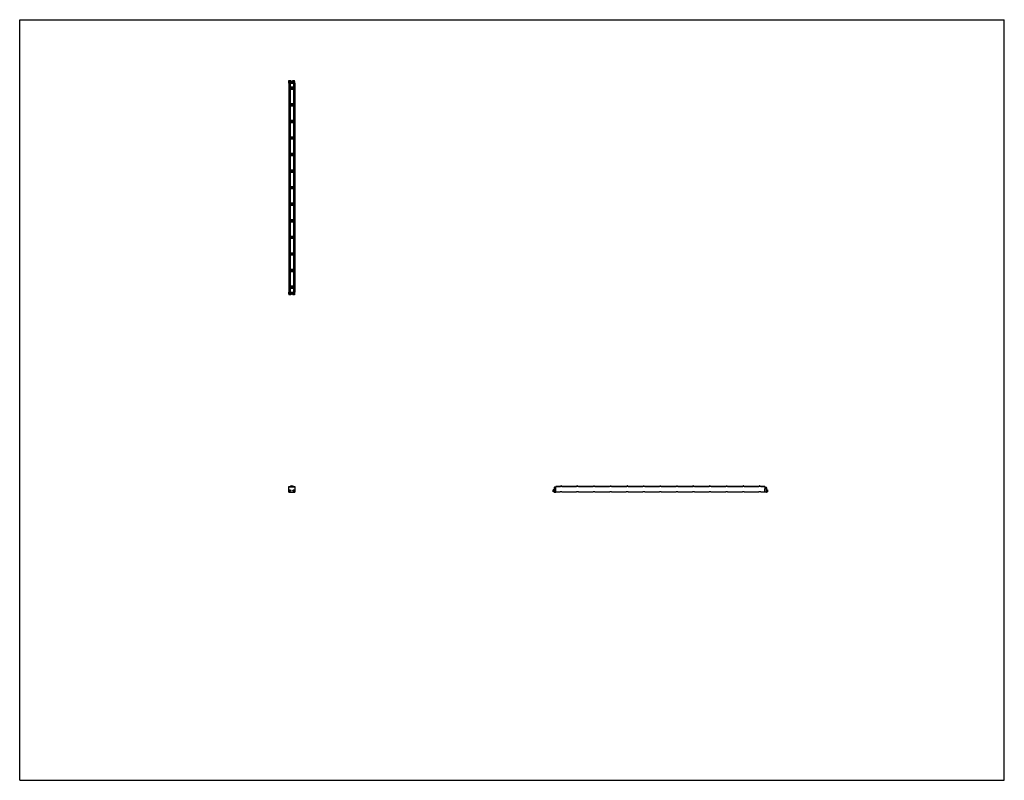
# Model space of a CAD drawing. Header units: inches. Extents: x 0 to 198, y 0 to 153.
import ezdxf

# ---------------------------------------------------------------- set-up
doc = ezdxf.new("R2010")
doc.units = ezdxf.units.IN
doc.header["$LTSCALE"] = 10.89
doc.header["$MEASUREMENT"] = 0
doc.layers.get('0').update_dxf_attribs({"linetype": 'CONTINUOUS'})
for name, color, linetype in [('240826_BL10', 7, 'CONTINUOUS'), ('240826_BL11', 7, 'CONTINUOUS'), ('240826_BL12', 7, 'CONTINUOUS'), ('240826_BL13', 7, 'CONTINUOUS'), ('240826_BL16', 7, 'CONTINUOUS'), ('240826_BL17', 7, 'CONTINUOUS'), ('240826_BL18', 7, 'CONTINUOUS'), ('240826_BL4', 7, 'CONTINUOUS'), ('240826_BL5', 7, 'CONTINUOUS'), ('240826_BL6', 7, 'CONTINUOUS'), ('240826_BL7', 7, 'CONTINUOUS'), ('240826_BL8', 7, 'CONTINUOUS'), ('240826_BL9', 7, 'CONTINUOUS'), ('240827_CAE_BL0', 7, 'CONTINUOUS'), ('240827_CAE_BL14', 7, 'CONTINUOUS'), ('2410WW_CAE_241042_BL19', 7, 'CONTINUOUS'), ('2436WW_243642_BL1', 7, 'CONTINUOUS'), ('X920693M_BL15', 7, 'CONTINUOUS'), ('X920693M_BL2', 7, 'CONTINUOUS'), ('X920693M_BL20', 7, 'CONTINUOUS'), ('X920693M_BL3', 7, 'CONTINUOUS')]:
    doc.layers.add(name, color=color, linetype=linetype)

# ---------------------------------------------------------------- blocks, each defined once
blk = doc.blocks.new('240827_CAE_BL0', base_point=(80.96, 78.07))
at = {"layer": '240827_CAE_BL0', "color": 7, "linetype": 'CONTINUOUS'}
for p, q in [((54.11, 98.19), (55.33, 98.19)), ((54.11, 97.83), (54.11, 98.19)), ((54.11, 98.08), (55.33, 98.08)), ((54.11, 97.83), (55.33, 97.83)), ((55.33, 97.83), (55.33, 98.19)), ((54.11, 57.94), (54.11, 58.94)), ((55.33, 58.94), (54.11, 58.94)), ((54.11, 57.94), (55.33, 57.94)), ((55.33, 58.94), (55.33, 57.94)), ((107.45, 58.85), (107.45, 58.03)), ((107.7, 58.94), (107.54, 58.94)), ((107.54, 57.94), (107.81, 57.94)), ((107.61, 58.77), (107.61, 58.64)), ((107.7, 58.77), (107.61, 58.77)), ((107.61, 58.64), (107.81, 58.64)), ((107.7, 58.94), (107.7, 58.77)), ((107.81, 57.94), (107.81, 58.64))]:
    blk.add_line(p, q, dxfattribs=at)
for centre, start, end in [((107.54, 58.85), 90, 180), ((107.54, 58.03), 180, 270)]:
    blk.add_arc(centre, 0.09, start, end, dxfattribs=at)
blk = doc.blocks.new('2436WW_243642_BL1', base_point=(101.97, 99.12))
at = {"layer": '2436WW_243642_BL1', "color": 7, "linetype": 'CONTINUOUS'}
for p, q in [((54.11, 140.21), (54.11, 98.21)), ((54.11, 140.21), (55.31, 140.21)), ((54.13, 140.21), (54.13, 98.21)), ((54.26, 140.21), (54.26, 139.32)), ((54.26, 139.09), (54.26, 135.99)), ((54.41, 140.21), (54.41, 139.4)), ((55.03, 139.4), (54.41, 139.4)), ((54.41, 139.02), (54.41, 136.06)), ((54.41, 139.02), (55.03, 139.02)), ((55.03, 140.21), (55.03, 139.4)), ((55.03, 139.02), (55.03, 136.06)), ((55.18, 140.21), (55.18, 139.32)), ((55.18, 139.09), (55.18, 135.99)), ((55.31, 140.21), (55.31, 98.21)), ((55.33, 98.21), (55.33, 140.21)), ((55.33, 140.21), (55.33, 140.21)), ((54.26, 135.76), (54.26, 132.65)), ((55.03, 136.06), (54.41, 136.06)), ((54.41, 135.69), (54.41, 132.73)), ((54.41, 135.69), (55.03, 135.69)), ((55.03, 135.69), (55.03, 132.73)), ((55.18, 135.76), (55.18, 132.65)), ((55.03, 132.73), (54.41, 132.73)), ((54.26, 132.43), (54.26, 129.32)), ((54.41, 132.35), (54.41, 129.4)), ((54.41, 132.35), (55.03, 132.35)), ((55.03, 132.35), (55.03, 129.4)), ((55.18, 132.43), (55.18, 129.32)), ((54.26, 129.09), (54.26, 125.99)), ((55.03, 129.4), (54.41, 129.4)), ((54.41, 129.02), (54.41, 126.06)), ((54.41, 129.02), (55.03, 129.02)), ((55.03, 129.02), (55.03, 126.06)), ((55.18, 129.09), (55.18, 125.99)), ((54.26, 125.76), (54.26, 122.65)), ((55.03, 126.06), (54.41, 126.06)), ((54.41, 125.69), (54.41, 122.73)), ((54.41, 125.69), (55.03, 125.69)), ((55.03, 125.69), (55.03, 122.73)), ((55.18, 125.76), (55.18, 122.65)), ((54.26, 122.43), (54.26, 119.32)), ((55.03, 122.73), (54.41, 122.73)), ((54.41, 122.35), (54.41, 119.4)), ((54.41, 122.35), (55.03, 122.35)), ((55.03, 122.35), (55.03, 119.4)), ((55.18, 122.43), (55.18, 119.32)), ((54.26, 119.09), (54.26, 115.99)), ((55.03, 119.4), (54.41, 119.4)), ((54.41, 119.02), (54.41, 116.06)), ((54.41, 119.02), (55.03, 119.02)), ((55.03, 119.02), (55.03, 116.06)), ((55.18, 119.09), (55.18, 115.99)), ((54.26, 115.76), (54.26, 112.65)), ((55.03, 116.06), (54.41, 116.06)), ((54.41, 115.69), (55.03, 115.69)), ((54.41, 115.69), (54.41, 112.73)), ((55.03, 115.69), (55.03, 112.73)), ((55.18, 115.76), (55.18, 112.65)), ((54.26, 112.43), (54.26, 109.32)), ((55.03, 112.73), (54.41, 112.73)), ((54.41, 112.35), (55.03, 112.35)), ((54.41, 112.35), (54.41, 109.4)), ((55.03, 112.35), (55.03, 109.4)), ((55.18, 112.43), (55.18, 109.32)), ((54.26, 109.09), (54.26, 105.99)), ((55.03, 109.4), (54.41, 109.4)), ((54.41, 109.02), (55.03, 109.02)), ((54.41, 109.02), (54.41, 106.06)), ((55.03, 109.02), (55.03, 106.06)), ((55.18, 109.09), (55.18, 105.99)), ((54.26, 105.76), (54.26, 102.65)), ((55.03, 106.06), (54.41, 106.06)), ((54.41, 105.69), (55.03, 105.69)), ((54.41, 105.69), (54.41, 102.73)), ((55.03, 105.69), (55.03, 102.73)), ((55.18, 105.76), (55.18, 102.65)), ((54.26, 102.43), (54.26, 99.32)), ((55.03, 102.73), (54.41, 102.73)), ((54.41, 102.35), (55.03, 102.35)), ((54.41, 102.35), (54.41, 99.4)), ((55.03, 102.35), (55.03, 99.4)), ((55.18, 102.43), (55.18, 99.32)), ((54.26, 99.09), (54.26, 98.21)), ((55.03, 99.4), (54.41, 99.4)), ((54.41, 99.02), (55.03, 99.02)), ((54.41, 99.02), (54.41, 98.21)), ((55.03, 99.02), (55.03, 98.21)), ((55.18, 99.09), (55.18, 98.21)), ((54.12, 98.21), (54.11, 98.21)), ((54.13, 98.21), (55.33, 98.21)), ((54.13, 58.94), (54.13, 59.07)), ((54.13, 59.07), (54.26, 59.07)), ((54.26, 59.07), (54.26, 58.94)), ((55.18, 58.94), (55.18, 59.07)), ((55.18, 59.07), (55.31, 59.07)), ((55.31, 59.07), (55.31, 58.94)), ((107.83, 59.09), (107.83, 59.13)), ((107.83, 59.13), (108.64, 59.13)), ((107.83, 58.02), (107.83, 59.07)), ((149.83, 59.07), (107.83, 59.07)), ((107.83, 58.02), (108.66, 58.02)), ((108.64, 59.13), (108.64, 59.07)), ((109.01, 58.02), (111.99, 58.02)), ((109.02, 59.07), (109.02, 59.13)), ((109.02, 59.13), (111.98, 59.13)), ((111.98, 59.13), (111.98, 59.07)), ((112.34, 58.02), (115.32, 58.02)), ((112.35, 59.07), (112.35, 59.13)), ((112.35, 59.13), (115.31, 59.13)), ((115.31, 59.13), (115.31, 59.07)), ((115.68, 58.02), (118.66, 58.02)), ((115.69, 59.07), (115.69, 59.13)), ((115.69, 59.13), (118.64, 59.13)), ((118.64, 59.13), (118.64, 59.07)), ((119.01, 58.02), (121.99, 58.02)), ((119.02, 59.07), (119.02, 59.13)), ((119.02, 59.13), (121.98, 59.13)), ((121.98, 59.13), (121.98, 59.07)), ((122.34, 58.02), (125.32, 58.02)), ((122.35, 59.07), (122.35, 59.13)), ((122.35, 59.13), (125.31, 59.13)), ((125.31, 59.13), (125.31, 59.07)), ((125.68, 58.02), (128.66, 58.02)), ((125.69, 59.07), (125.69, 59.13)), ((125.69, 59.13), (128.64, 59.13)), ((128.64, 59.13), (128.64, 59.07)), ((129.01, 58.02), (131.99, 58.02)), ((129.02, 59.07), (129.02, 59.13)), ((129.02, 59.13), (131.98, 59.13)), ((131.98, 59.13), (131.98, 59.07)), ((132.34, 58.02), (135.32, 58.02)), ((132.35, 59.13), (135.31, 59.13)), ((132.35, 59.07), (132.35, 59.13)), ((135.31, 59.13), (135.31, 59.07)), ((135.68, 58.02), (138.66, 58.02)), ((135.69, 59.13), (138.64, 59.13)), ((135.69, 59.07), (135.69, 59.13)), ((138.64, 59.13), (138.64, 59.07)), ((139.01, 58.02), (141.99, 58.02)), ((139.02, 59.13), (141.98, 59.13)), ((139.02, 59.07), (139.02, 59.13)), ((141.98, 59.13), (141.98, 59.07)), ((142.34, 58.02), (145.32, 58.02)), ((142.35, 59.13), (145.31, 59.13)), ((142.35, 59.07), (142.35, 59.13)), ((145.31, 59.13), (145.31, 59.07)), ((145.68, 58.02), (148.66, 58.02)), ((145.69, 59.13), (148.64, 59.13)), ((145.69, 59.07), (145.69, 59.13)), ((148.64, 59.13), (148.64, 59.07)), ((149.01, 58.02), (149.83, 58.02)), ((149.02, 59.13), (149.83, 59.13)), ((149.02, 59.07), (149.02, 59.13)), ((149.83, 59.13), (149.83, 58.02))]:
    blk.add_line(p, q, dxfattribs=at)
for centre, radius, start, end in [((54.41, 139.21), 0.188, 90, 270), ((55.03, 139.21), 0.188, 270, 90), ((54.41, 135.87), 0.188, 90, 270), ((55.03, 135.87), 0.188, 270, 90), ((54.41, 132.54), 0.188, 90, 270), ((55.03, 132.54), 0.188, 270, 90), ((54.41, 129.21), 0.188, 90, 270), ((55.03, 129.21), 0.188, 270, 90), ((54.41, 125.87), 0.188, 90, 270), ((55.03, 125.87), 0.188, 270, 90), ((54.41, 122.54), 0.188, 90, 270), ((55.03, 122.54), 0.188, 270, 90), ((54.41, 119.21), 0.188, 90, 270), ((55.03, 119.21), 0.188, 270, 90), ((54.41, 115.87), 0.188, 90, 270), ((55.03, 115.87), 0.188, 270, 90), ((54.41, 112.54), 0.188, 90, 270), ((55.03, 112.54), 0.188, 270, 90), ((54.41, 109.21), 0.188, 90, 270), ((55.03, 109.21), 0.188, 270, 90), ((54.41, 105.87), 0.188, 90, 270), ((55.03, 105.87), 0.188, 270, 90), ((54.41, 102.54), 0.188, 90, 270), ((55.03, 102.54), 0.188, 270, 90), ((54.41, 99.21), 0.188, 90, 270), ((55.03, 99.21), 0.188, 270, 90), ((54.35, 58.26), 0.233, 177.7393, 181.3717), ((54.72, 58.82), 0.312, 23.638, 156.3657), ((54.72, 58.82), 0.161, 51.4637, 128.5483), ((55.1, 58.26), 0.233, 353.4009, 4.2742)]:
    blk.add_arc(centre, radius, start, end, dxfattribs=at)
for points, knots in [([(108.83, 58.06), (108.81, 58.06), (108.78, 58.06), (108.73, 58.05), (108.7, 58.04), (108.68, 58.03), (108.67, 58.03), (108.66, 58.02), (108.66, 58.02)], [0, 0, 0, 0, 0.317915, 0.607577, 0.734261, 0.844276, 0.9339, 1, 1, 1, 1]), ([(108.99, 58.03), (108.98, 58.03), (108.96, 58.04), (108.91, 58.05), (108.86, 58.06), (108.83, 58.06)], [0, 0, 0, 0, 0.196955, 0.439064, 1, 1, 1, 1]), ([(109.01, 58.02), (109.01, 58.02), (109, 58.02), (108.99, 58.03), (108.99, 58.03)], [0, 0, 0, 0, 0.432818, 1, 1, 1, 1]), ([(112.17, 58.06), (112.15, 58.06), (112.11, 58.06), (112.07, 58.05), (112.04, 58.04), (112.02, 58.03), (112, 58.03), (111.99, 58.02), (111.99, 58.02)], [0, 0, 0, 0, 0.317915, 0.607577, 0.734261, 0.844276, 0.9339, 1, 1, 1, 1]), ([(112.32, 58.03), (112.31, 58.03), (112.29, 58.04), (112.24, 58.05), (112.2, 58.06), (112.17, 58.06)], [0, 0, 0, 0, 0.196955, 0.439064, 1, 1, 1, 1]), ([(112.34, 58.02), (112.34, 58.02), (112.33, 58.02), (112.33, 58.03), (112.32, 58.03)], [0, 0, 0, 0, 0.432818, 1, 1, 1, 1]), ([(115.5, 58.06), (115.48, 58.06), (115.44, 58.06), (115.4, 58.05), (115.37, 58.04), (115.35, 58.03), (115.34, 58.03), (115.33, 58.02), (115.32, 58.02)], [0, 0, 0, 0, 0.317915, 0.607577, 0.734261, 0.844276, 0.9339, 1, 1, 1, 1]), ([(115.65, 58.03), (115.64, 58.03), (115.62, 58.04), (115.57, 58.05), (115.53, 58.06), (115.5, 58.06)], [0, 0, 0, 0, 0.196955, 0.439064, 1, 1, 1, 1]), ([(115.68, 58.02), (115.67, 58.02), (115.67, 58.02), (115.66, 58.03), (115.65, 58.03)], [0, 0, 0, 0, 0.432818, 1, 1, 1, 1]), ([(118.83, 58.06), (118.81, 58.06), (118.78, 58.06), (118.73, 58.05), (118.7, 58.04), (118.68, 58.03), (118.67, 58.03), (118.66, 58.02), (118.66, 58.02)], [0, 0, 0, 0, 0.317915, 0.607577, 0.734261, 0.844276, 0.9339, 1, 1, 1, 1]), ([(118.99, 58.03), (118.98, 58.03), (118.96, 58.04), (118.91, 58.05), (118.86, 58.06), (118.83, 58.06)], [0, 0, 0, 0, 0.196955, 0.439064, 1, 1, 1, 1]), ([(119.01, 58.02), (119.01, 58.02), (119, 58.02), (118.99, 58.03), (118.99, 58.03)], [0, 0, 0, 0, 0.432818, 1, 1, 1, 1]), ([(122.17, 58.06), (122.15, 58.06), (122.11, 58.06), (122.07, 58.05), (122.04, 58.04), (122.02, 58.03), (122, 58.03), (121.99, 58.02), (121.99, 58.02)], [0, 0, 0, 0, 0.317915, 0.607577, 0.734261, 0.844276, 0.9339, 1, 1, 1, 1]), ([(122.32, 58.03), (122.31, 58.03), (122.29, 58.04), (122.24, 58.05), (122.2, 58.06), (122.17, 58.06)], [0, 0, 0, 0, 0.196955, 0.439064, 1, 1, 1, 1]), ([(122.34, 58.02), (122.34, 58.02), (122.33, 58.02), (122.33, 58.03), (122.32, 58.03)], [0, 0, 0, 0, 0.432818, 1, 1, 1, 1]), ([(125.5, 58.06), (125.48, 58.06), (125.44, 58.06), (125.4, 58.05), (125.37, 58.04), (125.35, 58.03), (125.34, 58.03), (125.33, 58.02), (125.32, 58.02)], [0, 0, 0, 0, 0.317915, 0.607577, 0.734261, 0.844276, 0.9339, 1, 1, 1, 1]), ([(125.65, 58.03), (125.64, 58.03), (125.62, 58.04), (125.57, 58.05), (125.53, 58.06), (125.5, 58.06)], [0, 0, 0, 0, 0.196955, 0.439064, 1, 1, 1, 1]), ([(125.68, 58.02), (125.67, 58.02), (125.67, 58.02), (125.66, 58.03), (125.65, 58.03)], [0, 0, 0, 0, 0.432818, 1, 1, 1, 1]), ([(128.83, 58.06), (128.81, 58.06), (128.78, 58.06), (128.73, 58.05), (128.7, 58.04), (128.68, 58.03), (128.67, 58.03), (128.66, 58.02), (128.66, 58.02)], [0, 0, 0, 0, 0.317915, 0.607577, 0.734261, 0.844276, 0.9339, 1, 1, 1, 1]), ([(128.99, 58.03), (128.98, 58.03), (128.96, 58.04), (128.91, 58.05), (128.86, 58.06), (128.83, 58.06)], [0, 0, 0, 0, 0.196955, 0.439064, 1, 1, 1, 1]), ([(129.01, 58.02), (129.01, 58.02), (129, 58.02), (128.99, 58.03), (128.99, 58.03)], [0, 0, 0, 0, 0.432818, 1, 1, 1, 1]), ([(132.17, 58.06), (132.15, 58.06), (132.11, 58.06), (132.07, 58.05), (132.04, 58.04), (132.02, 58.03), (132, 58.03), (131.99, 58.02), (131.99, 58.02)], [0, 0, 0, 0, 0.317915, 0.607577, 0.734261, 0.844276, 0.9339, 1, 1, 1, 1]), ([(132.32, 58.03), (132.31, 58.03), (132.29, 58.04), (132.24, 58.05), (132.2, 58.06), (132.17, 58.06)], [0, 0, 0, 0, 0.196955, 0.439064, 1, 1, 1, 1]), ([(132.34, 58.02), (132.34, 58.02), (132.33, 58.02), (132.33, 58.03), (132.32, 58.03)], [0, 0, 0, 0, 0.432818, 1, 1, 1, 1]), ([(135.5, 58.06), (135.48, 58.06), (135.44, 58.06), (135.4, 58.05), (135.37, 58.04), (135.35, 58.03), (135.34, 58.03), (135.33, 58.02), (135.32, 58.02)], [0, 0, 0, 0, 0.317915, 0.607577, 0.734261, 0.844276, 0.9339, 1, 1, 1, 1]), ([(135.65, 58.03), (135.64, 58.03), (135.62, 58.04), (135.57, 58.05), (135.53, 58.06), (135.5, 58.06)], [0, 0, 0, 0, 0.196955, 0.439064, 1, 1, 1, 1]), ([(135.68, 58.02), (135.67, 58.02), (135.67, 58.02), (135.66, 58.03), (135.65, 58.03)], [0, 0, 0, 0, 0.432818, 1, 1, 1, 1]), ([(138.83, 58.06), (138.81, 58.06), (138.78, 58.06), (138.73, 58.05), (138.7, 58.04), (138.68, 58.03), (138.67, 58.03), (138.66, 58.02), (138.66, 58.02)], [0, 0, 0, 0, 0.317915, 0.607577, 0.734261, 0.844276, 0.9339, 1, 1, 1, 1]), ([(138.99, 58.03), (138.98, 58.03), (138.96, 58.04), (138.91, 58.05), (138.86, 58.06), (138.83, 58.06)], [0, 0, 0, 0, 0.196955, 0.439064, 1, 1, 1, 1]), ([(139.01, 58.02), (139.01, 58.02), (139, 58.02), (138.99, 58.03), (138.99, 58.03)], [0, 0, 0, 0, 0.432818, 1, 1, 1, 1]), ([(142.17, 58.06), (142.15, 58.06), (142.11, 58.06), (142.07, 58.05), (142.04, 58.04), (142.02, 58.03), (142, 58.03), (141.99, 58.02), (141.99, 58.02)], [0, 0, 0, 0, 0.317915, 0.607577, 0.734261, 0.844276, 0.9339, 1, 1, 1, 1]), ([(142.32, 58.03), (142.31, 58.03), (142.29, 58.04), (142.24, 58.05), (142.2, 58.06), (142.17, 58.06)], [0, 0, 0, 0, 0.196955, 0.439064, 1, 1, 1, 1]), ([(142.34, 58.02), (142.34, 58.02), (142.33, 58.02), (142.33, 58.03), (142.32, 58.03)], [0, 0, 0, 0, 0.432818, 1, 1, 1, 1]), ([(145.5, 58.06), (145.48, 58.06), (145.44, 58.06), (145.4, 58.05), (145.37, 58.04), (145.35, 58.03), (145.34, 58.03), (145.33, 58.02), (145.32, 58.02)], [0, 0, 0, 0, 0.317915, 0.607577, 0.734261, 0.844276, 0.9339, 1, 1, 1, 1]), ([(145.65, 58.03), (145.64, 58.03), (145.62, 58.04), (145.57, 58.05), (145.53, 58.06), (145.5, 58.06)], [0, 0, 0, 0, 0.196955, 0.439064, 1, 1, 1, 1]), ([(145.68, 58.02), (145.67, 58.02), (145.67, 58.02), (145.66, 58.03), (145.65, 58.03)], [0, 0, 0, 0, 0.432818, 1, 1, 1, 1]), ([(148.83, 58.06), (148.81, 58.06), (148.78, 58.06), (148.73, 58.05), (148.7, 58.04), (148.68, 58.03), (148.67, 58.03), (148.66, 58.02), (148.66, 58.02)], [0, 0, 0, 0, 0.317915, 0.607577, 0.734261, 0.844276, 0.9339, 1, 1, 1, 1]), ([(148.99, 58.03), (148.98, 58.03), (148.96, 58.04), (148.91, 58.05), (148.86, 58.06), (148.83, 58.06)], [0, 0, 0, 0, 0.196955, 0.439064, 1, 1, 1, 1]), ([(149.01, 58.02), (149.01, 58.02), (149, 58.02), (148.99, 58.03), (148.99, 58.03)], [0, 0, 0, 0, 0.432818, 1, 1, 1, 1])]:
    blk.add_open_spline(points, degree=3, knots=knots, dxfattribs=at)
blk = doc.blocks.new('X920693M_BL2', base_point=(54.35, 78.13))
at = {"layer": 'X920693M_BL2', "color": 7, "linetype": 'CONTINUOUS'}
for p, q in [((54.15, 97.83), (54.15, 97.67)), ((54.54, 97.67), (54.15, 97.67)), ((54.23, 98.19), (54.23, 98.21)), ((54.47, 98.19), (54.47, 98.21)), ((54.54, 97.83), (54.54, 97.67)), ((54.26, 58.28), (54.33, 58.35)), ((54.26, 58.28), (54.28, 58.2)), ((54.37, 58.17), (54.28, 58.2)), ((54.33, 58.35), (54.42, 58.32)), ((54.43, 58.23), (54.37, 58.17)), ((54.43, 58.23), (54.42, 58.32))]:
    blk.add_line(p, q, dxfattribs=at)
blk.add_circle((54.35, 58.26), 0.197, dxfattribs=at)
blk = doc.blocks.new('X920693M_BL3', base_point=(81.37, 78.13))
at = {"layer": 'X920693M_BL3', "color": 7, "linetype": 'CONTINUOUS'}
for p, q in [((54.9, 97.83), (54.9, 97.67)), ((55.29, 97.67), (54.9, 97.67)), ((54.98, 98.21), (54.98, 98.19)), ((55.22, 98.21), (55.22, 98.19)), ((55.29, 97.83), (55.29, 97.67)), ((55.02, 58.3), (55.1, 58.35)), ((55.02, 58.3), (55.02, 58.21)), ((55.1, 58.17), (55.02, 58.21)), ((55.1, 58.35), (55.18, 58.3)), ((55.18, 58.21), (55.1, 58.17)), ((55.18, 58.21), (55.18, 58.3)), ((107.29, 58.06), (107.29, 58.45)), ((107.45, 58.45), (107.29, 58.45)), ((107.45, 58.06), (107.29, 58.06)), ((107.81, 58.37), (107.83, 58.37)), ((107.81, 58.14), (107.83, 58.14))]:
    blk.add_line(p, q, dxfattribs=at)
blk.add_circle((55.1, 58.26), 0.197, dxfattribs=at)
blk = doc.blocks.new('240826_BL4', base_point=(81.62, 78.85))
at = {"layer": '240826_BL4', "color": 7, "linetype": 'CONTINUOUS'}
for p, q in [((54.28, 99.29), (54.28, 99.12)), ((54.3, 99.31), (55.14, 99.31)), ((55.14, 99.11), (54.3, 99.11)), ((54.47, 99.33), (54.97, 99.33)), ((54.47, 99.33), (54.47, 99.31)), ((54.47, 99.11), (54.47, 99.09)), ((54.97, 99.09), (54.47, 99.09)), ((54.97, 99.33), (54.97, 99.31)), ((54.97, 99.11), (54.97, 99.09)), ((55.16, 99.29), (55.16, 99.12)), ((108.71, 59.07), (108.73, 59.07)), ((108.73, 59.24), (108.73, 59.07)), ((108.75, 59.26), (108.92, 59.26)), ((108.93, 59.24), (108.93, 59.07)), ((108.95, 59.07), (108.93, 59.07))]:
    blk.add_line(p, q, dxfattribs=at)
for centre, radius, start, end in [((54.3, 99.29), 0.015, 90, 180), ((54.3, 99.12), 0.015, 180, 270), ((55.14, 99.29), 0.015, 0, 90), ((55.14, 99.12), 0.015, 270, 360), ((54.72, 58.82), 0.438, 16.6092, 163.3908), ((54.72, 58.82), 0.33, 22.2774, 157.7229), ((54.72, 58.82), 0.322, 22.8534, 157.1465), ((108.75, 59.24), 0.015, 90, 180), ((108.92, 59.24), 0.015, 0, 90)]:
    blk.add_arc(centre, radius, start, end, dxfattribs=at)
blk = doc.blocks.new('240826_BL5', base_point=(83.28, 80.86))
at = {"layer": '240826_BL5', "color": 7, "linetype": 'CONTINUOUS'}
for p, q in [((54.28, 102.63), (54.28, 102.46)), ((54.3, 102.64), (55.14, 102.64)), ((55.14, 102.44), (54.3, 102.44)), ((54.47, 102.66), (54.97, 102.66)), ((54.47, 102.66), (54.47, 102.64)), ((54.47, 102.44), (54.47, 102.42)), ((54.97, 102.42), (54.47, 102.42)), ((54.97, 102.66), (54.97, 102.64)), ((54.97, 102.44), (54.97, 102.42)), ((55.16, 102.63), (55.16, 102.46)), ((112.05, 59.07), (112.07, 59.07)), ((112.07, 59.24), (112.07, 59.07)), ((112.08, 59.26), (112.25, 59.26)), ((112.27, 59.24), (112.27, 59.07)), ((112.28, 59.07), (112.27, 59.07))]:
    blk.add_line(p, q, dxfattribs=at)
for centre, start, end in [((54.3, 102.63), 90, 180), ((54.3, 102.46), 180, 270), ((55.14, 102.63), 0, 90), ((55.14, 102.46), 270, 360), ((112.08, 59.24), 90, 180), ((112.25, 59.24), 0, 90)]:
    blk.add_arc(centre, 0.015, start, end, dxfattribs=at)
blk = doc.blocks.new('240826_BL6', base_point=(84.95, 82.53))
at = {"layer": '240826_BL6', "color": 7, "linetype": 'CONTINUOUS'}
for p, q in [((54.28, 105.96), (54.28, 105.79)), ((54.3, 105.97), (55.14, 105.97)), ((55.14, 105.77), (54.3, 105.77)), ((54.47, 105.99), (54.97, 105.99)), ((54.47, 105.99), (54.47, 105.97)), ((54.47, 105.77), (54.47, 105.76)), ((54.97, 105.76), (54.47, 105.76)), ((54.97, 105.99), (54.97, 105.97)), ((54.97, 105.77), (54.97, 105.76)), ((55.16, 105.96), (55.16, 105.79)), ((115.38, 59.07), (115.4, 59.07)), ((115.4, 59.24), (115.4, 59.07)), ((115.41, 59.26), (115.58, 59.26)), ((115.6, 59.24), (115.6, 59.07)), ((115.62, 59.07), (115.6, 59.07))]:
    blk.add_line(p, q, dxfattribs=at)
for centre, start, end in [((54.3, 105.96), 90, 180), ((54.3, 105.79), 180, 270), ((55.14, 105.96), 0, 90), ((55.14, 105.79), 270, 360), ((115.41, 59.24), 90, 180), ((115.58, 59.24), 0, 90)]:
    blk.add_arc(centre, 0.015, start, end, dxfattribs=at)
blk = doc.blocks.new('240826_BL7', base_point=(86.62, 84.2))
at = {"layer": '240826_BL7', "color": 7, "linetype": 'CONTINUOUS'}
for p, q in [((54.28, 109.29), (54.28, 109.12)), ((54.3, 109.31), (55.14, 109.31)), ((55.14, 109.11), (54.3, 109.11)), ((54.47, 109.33), (54.97, 109.33)), ((54.47, 109.33), (54.47, 109.31)), ((54.47, 109.11), (54.47, 109.09)), ((54.97, 109.09), (54.47, 109.09)), ((54.97, 109.33), (54.97, 109.31)), ((54.97, 109.11), (54.97, 109.09)), ((55.16, 109.29), (55.16, 109.12)), ((118.71, 59.07), (118.73, 59.07)), ((118.73, 59.24), (118.73, 59.07)), ((118.75, 59.26), (118.92, 59.26)), ((118.93, 59.24), (118.93, 59.07)), ((118.95, 59.07), (118.93, 59.07))]:
    blk.add_line(p, q, dxfattribs=at)
for centre, start, end in [((54.3, 109.29), 90, 180), ((54.3, 109.12), 180, 270), ((55.14, 109.29), 0, 90), ((55.14, 109.12), 270, 360), ((118.75, 59.24), 90, 180), ((118.92, 59.24), 0, 90)]:
    blk.add_arc(centre, 0.015, start, end, dxfattribs=at)
blk = doc.blocks.new('240826_BL8', base_point=(88.28, 85.52))
at = {"layer": '240826_BL8', "color": 7, "linetype": 'CONTINUOUS'}
for p, q in [((54.28, 112.63), (54.28, 112.46)), ((54.3, 112.64), (55.14, 112.64)), ((55.14, 112.44), (54.3, 112.44)), ((54.47, 112.66), (54.97, 112.66)), ((54.47, 112.66), (54.47, 112.64)), ((54.47, 112.44), (54.47, 112.42)), ((54.97, 112.42), (54.47, 112.42)), ((54.97, 112.66), (54.97, 112.64)), ((54.97, 112.44), (54.97, 112.42)), ((55.16, 112.63), (55.16, 112.46)), ((122.05, 59.07), (122.07, 59.07)), ((122.07, 59.24), (122.07, 59.07)), ((122.08, 59.26), (122.25, 59.26)), ((122.27, 59.24), (122.27, 59.07)), ((122.28, 59.07), (122.27, 59.07))]:
    blk.add_line(p, q, dxfattribs=at)
for centre, radius, start, end in [((54.3, 112.63), 0.015, 90, 180), ((54.3, 112.46), 0.015, 180, 270), ((55.14, 112.63), 0.015, 0, 90), ((55.14, 112.46), 0.015, 270, 360), ((54.72, 58.82), 0.438, 16.6092, 163.3908), ((122.08, 59.24), 0.015, 90, 180), ((122.25, 59.24), 0.015, 0, 90)]:
    blk.add_arc(centre, radius, start, end, dxfattribs=at)
blk = doc.blocks.new('240826_BL9', base_point=(101.62, 99.2))
at = {"layer": '240826_BL9', "color": 7, "linetype": 'CONTINUOUS'}
for p, q in [((54.28, 139.29), (54.28, 139.12)), ((54.3, 139.31), (55.14, 139.31)), ((55.14, 139.11), (54.3, 139.11)), ((54.47, 139.33), (54.47, 139.31)), ((54.47, 139.33), (54.97, 139.33)), ((54.47, 139.11), (54.47, 139.09)), ((54.97, 139.09), (54.47, 139.09)), ((54.97, 139.33), (54.97, 139.31)), ((54.97, 139.11), (54.97, 139.09)), ((55.16, 139.29), (55.16, 139.12)), ((148.71, 59.07), (148.73, 59.07)), ((148.73, 59.24), (148.73, 59.07)), ((148.75, 59.26), (148.92, 59.26)), ((148.93, 59.24), (148.93, 59.07)), ((148.95, 59.07), (148.93, 59.07))]:
    blk.add_line(p, q, dxfattribs=at)
for centre, start, end in [((54.3, 139.29), 90, 180), ((54.3, 139.12), 180, 270), ((55.14, 139.29), 0, 90), ((55.14, 139.12), 270, 360), ((148.75, 59.24), 90, 180), ((148.92, 59.24), 0, 90)]:
    blk.add_arc(centre, 0.015, start, end, dxfattribs=at)
blk = doc.blocks.new('240826_BL10', base_point=(89.95, 87.53))
at = {"layer": '240826_BL10', "color": 7, "linetype": 'CONTINUOUS'}
for p, q in [((54.28, 115.96), (54.28, 115.79)), ((54.3, 115.97), (55.14, 115.97)), ((55.14, 115.77), (54.3, 115.77)), ((54.47, 115.99), (54.97, 115.99)), ((54.47, 115.99), (54.47, 115.97)), ((54.47, 115.77), (54.47, 115.76)), ((54.97, 115.76), (54.47, 115.76)), ((54.97, 115.99), (54.97, 115.97)), ((54.97, 115.77), (54.97, 115.76)), ((55.16, 115.96), (55.16, 115.79)), ((125.38, 59.07), (125.4, 59.07)), ((125.4, 59.24), (125.4, 59.07)), ((125.41, 59.26), (125.58, 59.26)), ((125.6, 59.24), (125.6, 59.07)), ((125.62, 59.07), (125.6, 59.07))]:
    blk.add_line(p, q, dxfattribs=at)
for centre, start, end in [((54.3, 115.96), 90, 180), ((54.3, 115.79), 180, 270), ((55.14, 115.96), 0, 90), ((55.14, 115.79), 270, 360), ((125.41, 59.24), 90, 180), ((125.58, 59.24), 0, 90)]:
    blk.add_arc(centre, 0.015, start, end, dxfattribs=at)
blk = doc.blocks.new('240826_BL11', base_point=(99.95, 97.53))
at = {"layer": '240826_BL11', "color": 7, "linetype": 'CONTINUOUS'}
for p, q in [((54.28, 135.96), (54.28, 135.79)), ((54.3, 135.97), (55.14, 135.97)), ((55.14, 135.77), (54.3, 135.77)), ((54.47, 135.99), (54.47, 135.97)), ((54.47, 135.99), (54.97, 135.99)), ((54.47, 135.77), (54.47, 135.76)), ((54.97, 135.76), (54.47, 135.76)), ((54.97, 135.99), (54.97, 135.97)), ((54.97, 135.77), (54.97, 135.76)), ((55.16, 135.96), (55.16, 135.79)), ((145.38, 59.07), (145.4, 59.07)), ((145.4, 59.24), (145.4, 59.07)), ((145.41, 59.26), (145.58, 59.26)), ((145.6, 59.24), (145.6, 59.07)), ((145.62, 59.07), (145.6, 59.07))]:
    blk.add_line(p, q, dxfattribs=at)
for centre, start, end in [((54.3, 135.96), 90, 180), ((54.3, 135.79), 180, 270), ((55.14, 135.96), 0, 90), ((55.14, 135.79), 270, 360), ((145.41, 59.24), 90, 180), ((145.58, 59.24), 0, 90)]:
    blk.add_arc(centre, 0.015, start, end, dxfattribs=at)
blk = doc.blocks.new('240826_BL12', base_point=(98.28, 95.86))
at = {"layer": '240826_BL12', "color": 7, "linetype": 'CONTINUOUS'}
for p, q in [((54.28, 132.63), (54.28, 132.46)), ((54.3, 132.64), (55.14, 132.64)), ((55.14, 132.44), (54.3, 132.44)), ((54.47, 132.66), (54.47, 132.64)), ((54.47, 132.66), (54.97, 132.66)), ((54.47, 132.44), (54.47, 132.42)), ((54.97, 132.42), (54.47, 132.42)), ((54.97, 132.66), (54.97, 132.64)), ((54.97, 132.44), (54.97, 132.42)), ((55.16, 132.63), (55.16, 132.46)), ((142.05, 59.07), (142.07, 59.07)), ((142.07, 59.24), (142.07, 59.07)), ((142.08, 59.26), (142.25, 59.26)), ((142.27, 59.24), (142.27, 59.07)), ((142.28, 59.07), (142.27, 59.07))]:
    blk.add_line(p, q, dxfattribs=at)
for centre, start, end in [((54.3, 132.63), 90, 180), ((54.3, 132.46), 180, 270), ((55.14, 132.63), 0, 90), ((55.14, 132.46), 270, 360), ((142.08, 59.24), 90, 180), ((142.25, 59.24), 0, 90)]:
    blk.add_arc(centre, 0.015, start, end, dxfattribs=at)
blk = doc.blocks.new('240826_BL13', base_point=(96.62, 94.2))
at = {"layer": '240826_BL13', "color": 7, "linetype": 'CONTINUOUS'}
for p, q in [((54.28, 129.29), (54.28, 129.12)), ((54.3, 129.31), (55.14, 129.31)), ((55.14, 129.11), (54.3, 129.11)), ((54.47, 129.33), (54.47, 129.31)), ((54.47, 129.33), (54.97, 129.33)), ((54.47, 129.11), (54.47, 129.09)), ((54.97, 129.09), (54.47, 129.09)), ((54.97, 129.33), (54.97, 129.31)), ((54.97, 129.11), (54.97, 129.09)), ((55.16, 129.29), (55.16, 129.12)), ((138.71, 59.07), (138.73, 59.07)), ((138.73, 59.24), (138.73, 59.07)), ((138.75, 59.26), (138.92, 59.26)), ((138.93, 59.24), (138.93, 59.07)), ((138.95, 59.07), (138.93, 59.07))]:
    blk.add_line(p, q, dxfattribs=at)
for centre, start, end in [((54.3, 129.29), 90, 180), ((54.3, 129.12), 180, 270), ((55.14, 129.29), 0, 90), ((55.14, 129.12), 270, 360), ((138.75, 59.24), 90, 180), ((138.92, 59.24), 0, 90)]:
    blk.add_arc(centre, 0.015, start, end, dxfattribs=at)
blk = doc.blocks.new('240827_CAE_BL14', base_point=(102.16, 99.27))
at = {"layer": '240827_CAE_BL14', "color": 7, "linetype": 'CONTINUOUS'}
for p, q in [((54.11, 140.23), (54.11, 140.59)), ((55.33, 140.59), (54.11, 140.59)), ((55.33, 140.23), (55.33, 140.59)), ((55.33, 140.34), (54.11, 140.34)), ((55.33, 140.23), (54.11, 140.23)), ((150.05, 58.64), (149.85, 58.64)), ((149.85, 57.94), (149.85, 58.64)), ((150.12, 57.94), (149.85, 57.94)), ((149.96, 58.94), (150.12, 58.94)), ((149.96, 58.94), (149.96, 58.77)), ((149.96, 58.77), (150.05, 58.77)), ((150.05, 58.77), (150.05, 58.64)), ((150.21, 58.85), (150.21, 58.03))]:
    blk.add_line(p, q, dxfattribs=at)
for centre, start, end in [((150.12, 58.85), 0, 90), ((150.12, 58.03), 270, 360)]:
    blk.add_arc(centre, 0.09, start, end, dxfattribs=at)
blk = doc.blocks.new('X920693M_BL15', base_point=(54.35, 140.48))
at = {"layer": 'X920693M_BL15', "color": 7, "linetype": 'CONTINUOUS'}
for p, q in [((54.15, 140.59), (54.15, 140.75)), ((54.15, 140.75), (54.54, 140.75)), ((54.54, 140.59), (54.54, 140.75)), ((54.23, 140.23), (54.23, 140.21)), ((54.47, 140.23), (54.47, 140.21))]:
    blk.add_line(p, q, dxfattribs=at)
blk = doc.blocks.new('240826_BL16', base_point=(94.95, 92.53))
at = {"layer": '240826_BL16', "color": 7, "linetype": 'CONTINUOUS'}
for p, q in [((54.28, 125.96), (54.28, 125.79)), ((54.3, 125.97), (55.14, 125.97)), ((55.14, 125.77), (54.3, 125.77)), ((54.47, 125.99), (54.47, 125.97)), ((54.47, 125.99), (54.97, 125.99)), ((54.47, 125.77), (54.47, 125.76)), ((54.97, 125.76), (54.47, 125.76)), ((54.97, 125.99), (54.97, 125.97)), ((54.97, 125.77), (54.97, 125.76)), ((55.16, 125.96), (55.16, 125.79)), ((135.38, 59.07), (135.4, 59.07)), ((135.4, 59.24), (135.4, 59.07)), ((135.41, 59.26), (135.58, 59.26)), ((135.6, 59.24), (135.6, 59.07)), ((135.62, 59.07), (135.6, 59.07))]:
    blk.add_line(p, q, dxfattribs=at)
for centre, start, end in [((54.3, 125.96), 90, 180), ((54.3, 125.79), 180, 270), ((55.14, 125.96), 0, 90), ((55.14, 125.79), 270, 360), ((135.41, 59.24), 90, 180), ((135.58, 59.24), 0, 90)]:
    blk.add_arc(centre, 0.015, start, end, dxfattribs=at)
blk = doc.blocks.new('240826_BL17', base_point=(93.28, 90.86))
at = {"layer": '240826_BL17', "color": 7, "linetype": 'CONTINUOUS'}
for p, q in [((54.28, 122.63), (54.28, 122.46)), ((54.3, 122.64), (55.14, 122.64)), ((55.14, 122.44), (54.3, 122.44)), ((54.47, 122.66), (54.47, 122.64)), ((54.47, 122.66), (54.97, 122.66)), ((54.47, 122.44), (54.47, 122.42)), ((54.97, 122.42), (54.47, 122.42)), ((54.97, 122.66), (54.97, 122.64)), ((54.97, 122.44), (54.97, 122.42)), ((55.16, 122.63), (55.16, 122.46)), ((132.05, 59.07), (132.07, 59.07)), ((132.07, 59.24), (132.07, 59.07)), ((132.08, 59.26), (132.25, 59.26)), ((132.27, 59.24), (132.27, 59.07)), ((132.28, 59.07), (132.27, 59.07))]:
    blk.add_line(p, q, dxfattribs=at)
for centre, start, end in [((54.3, 122.63), 90, 180), ((54.3, 122.46), 180, 270), ((55.14, 122.63), 0, 90), ((55.14, 122.46), 270, 360), ((132.08, 59.24), 90, 180), ((132.25, 59.24), 0, 90)]:
    blk.add_arc(centre, 0.015, start, end, dxfattribs=at)
blk = doc.blocks.new('240826_BL18', base_point=(91.62, 89.2))
at = {"layer": '240826_BL18', "color": 7, "linetype": 'CONTINUOUS'}
for p, q in [((54.28, 119.29), (54.28, 119.12)), ((54.3, 119.31), (55.14, 119.31)), ((55.14, 119.11), (54.3, 119.11)), ((54.47, 119.33), (54.47, 119.31)), ((54.47, 119.33), (54.97, 119.33)), ((54.47, 119.11), (54.47, 119.09)), ((54.97, 119.09), (54.47, 119.09)), ((54.97, 119.33), (54.97, 119.31)), ((54.97, 119.11), (54.97, 119.09)), ((55.16, 119.29), (55.16, 119.12)), ((128.71, 59.07), (128.73, 59.07)), ((128.73, 59.24), (128.73, 59.07)), ((128.75, 59.26), (128.92, 59.26)), ((128.93, 59.24), (128.93, 59.07)), ((128.95, 59.07), (128.93, 59.07))]:
    blk.add_line(p, q, dxfattribs=at)
for centre, start, end in [((54.3, 119.29), 90, 180), ((54.3, 119.12), 180, 270), ((55.14, 119.29), 0, 90), ((55.14, 119.12), 270, 360), ((128.75, 59.24), 90, 180), ((128.92, 59.24), 0, 90)]:
    blk.add_arc(centre, 0.015, start, end, dxfattribs=at)
blk = doc.blocks.new('2410WW_CAE_241042_BL19', base_point=(54.72, 99.11))
at = {"layer": '2410WW_CAE_241042_BL19', "color": 7, "linetype": 'CONTINUOUS'}
for p, q in [((54.57, 139.4), (54.57, 139.33)), ((54.57, 139.09), (54.57, 139.02)), ((54.88, 139.4), (54.88, 139.33)), ((54.88, 139.09), (54.88, 139.02)), ((54.57, 136.06), (54.57, 135.99)), ((54.57, 135.76), (54.57, 135.69)), ((54.88, 136.06), (54.88, 135.99)), ((54.88, 135.76), (54.88, 135.69)), ((54.57, 132.73), (54.57, 132.66)), ((54.88, 132.73), (54.88, 132.66)), ((54.57, 132.42), (54.57, 132.35)), ((54.88, 132.42), (54.88, 132.35)), ((54.57, 129.4), (54.57, 129.33)), ((54.57, 129.09), (54.57, 129.02)), ((54.88, 129.4), (54.88, 129.33)), ((54.88, 129.09), (54.88, 129.02)), ((54.57, 126.06), (54.57, 125.99)), ((54.57, 125.76), (54.57, 125.69)), ((54.88, 126.06), (54.88, 125.99)), ((54.88, 125.76), (54.88, 125.69)), ((54.57, 122.73), (54.57, 122.66)), ((54.57, 122.42), (54.57, 122.35)), ((54.88, 122.73), (54.88, 122.66)), ((54.88, 122.42), (54.88, 122.35)), ((54.57, 119.4), (54.57, 119.33)), ((54.57, 119.09), (54.57, 119.02)), ((54.88, 119.4), (54.88, 119.33)), ((54.88, 119.09), (54.88, 119.02)), ((54.57, 116.06), (54.57, 115.99)), ((54.57, 115.76), (54.57, 115.69)), ((54.88, 116.06), (54.88, 115.99)), ((54.88, 115.76), (54.88, 115.69)), ((54.57, 112.73), (54.57, 112.66)), ((54.57, 112.42), (54.57, 112.35)), ((54.88, 112.73), (54.88, 112.66)), ((54.88, 112.42), (54.88, 112.35)), ((54.57, 109.4), (54.57, 109.33)), ((54.57, 109.09), (54.57, 109.02)), ((54.88, 109.4), (54.88, 109.33)), ((54.88, 109.09), (54.88, 109.02)), ((54.57, 106.06), (54.57, 105.99)), ((54.57, 105.76), (54.57, 105.69)), ((54.88, 106.06), (54.88, 105.99)), ((54.88, 105.76), (54.88, 105.69)), ((54.57, 102.73), (54.57, 102.66)), ((54.57, 102.42), (54.57, 102.35)), ((54.88, 102.73), (54.88, 102.66)), ((54.88, 102.42), (54.88, 102.35)), ((54.57, 99.4), (54.57, 99.33)), ((54.57, 99.09), (54.57, 99.02)), ((54.88, 99.4), (54.88, 99.33)), ((54.88, 99.09), (54.88, 99.02))]:
    blk.add_line(p, q, dxfattribs=at)
blk.add_arc((54.72, 58.82), 0.155, 53.9868, 126.0132, dxfattribs=at)
blk = doc.blocks.new('X920693M_BL20', base_point=(102.64, 99.4))
at = {"layer": 'X920693M_BL20', "color": 7, "linetype": 'CONTINUOUS'}
for p, q in [((54.9, 140.59), (54.9, 140.75)), ((54.9, 140.75), (55.29, 140.75)), ((55.29, 140.59), (55.29, 140.75)), ((54.98, 140.23), (54.98, 140.21)), ((55.22, 140.23), (55.22, 140.21)), ((149.85, 58.37), (149.83, 58.37)), ((149.85, 58.14), (149.83, 58.14)), ((150.21, 58.45), (150.37, 58.45)), ((150.21, 58.06), (150.37, 58.06)), ((150.37, 58.45), (150.37, 58.06))]:
    blk.add_line(p, q, dxfattribs=at)

msp = doc.modelspace()

# ---------------------------------------------------------------- linework, layer by layer
at = {"color": 7, "linetype": 'CONTINUOUS'}
for p, q in [((0, 0), (0, 153)), ((0, 153), (198, 153)), ((198, 0), (198, 153)), ((0, 0), (198, 0))]:
    msp.add_line(p, q, dxfattribs=at)

# ---------------------------------------------------------------- block references
at = {"layer": '240826_BL10'}
msp.add_blockref('240826_BL10', (89.95, 87.53), dxfattribs=at)
at = {"layer": '240826_BL11'}
msp.add_blockref('240826_BL11', (99.95, 97.53), dxfattribs=at)
at = {"layer": '240826_BL12'}
msp.add_blockref('240826_BL12', (98.28, 95.86), dxfattribs=at)
at = {"layer": '240826_BL13'}
msp.add_blockref('240826_BL13', (96.62, 94.2), dxfattribs=at)
at = {"layer": '240826_BL16'}
msp.add_blockref('240826_BL16', (94.95, 92.53), dxfattribs=at)
at = {"layer": '240826_BL17'}
msp.add_blockref('240826_BL17', (93.28, 90.86), dxfattribs=at)
at = {"layer": '240826_BL18'}
msp.add_blockref('240826_BL18', (91.62, 89.2), dxfattribs=at)
at = {"layer": '240826_BL4'}
msp.add_blockref('240826_BL4', (81.62, 78.85), dxfattribs=at)
at = {"layer": '240826_BL5'}
msp.add_blockref('240826_BL5', (83.28, 80.86), dxfattribs=at)
at = {"layer": '240826_BL6'}
msp.add_blockref('240826_BL6', (84.95, 82.53), dxfattribs=at)
at = {"layer": '240826_BL7'}
msp.add_blockref('240826_BL7', (86.62, 84.2), dxfattribs=at)
at = {"layer": '240826_BL8'}
msp.add_blockref('240826_BL8', (88.28, 85.52), dxfattribs=at)
at = {"layer": '240826_BL9'}
msp.add_blockref('240826_BL9', (101.62, 99.2), dxfattribs=at)
at = {"layer": '240827_CAE_BL0'}
msp.add_blockref('240827_CAE_BL0', (80.96, 78.07), dxfattribs=at)
at = {"layer": '240827_CAE_BL14'}
msp.add_blockref('240827_CAE_BL14', (102.16, 99.27), dxfattribs=at)
at = {"layer": '2410WW_CAE_241042_BL19'}
msp.add_blockref('2410WW_CAE_241042_BL19', (54.72, 99.11), dxfattribs=at)
at = {"layer": '2436WW_243642_BL1'}
msp.add_blockref('2436WW_243642_BL1', (101.97, 99.12), dxfattribs=at)
at = {"layer": 'X920693M_BL15'}
msp.add_blockref('X920693M_BL15', (54.35, 140.48), dxfattribs=at)
at = {"layer": 'X920693M_BL2'}
msp.add_blockref('X920693M_BL2', (54.35, 78.13), dxfattribs=at)
at = {"layer": 'X920693M_BL20'}
msp.add_blockref('X920693M_BL20', (102.64, 99.4), dxfattribs=at)
at = {"layer": 'X920693M_BL3'}
msp.add_blockref('X920693M_BL3', (81.37, 78.13), dxfattribs=at)

doc.saveas('drawing.dxf')
